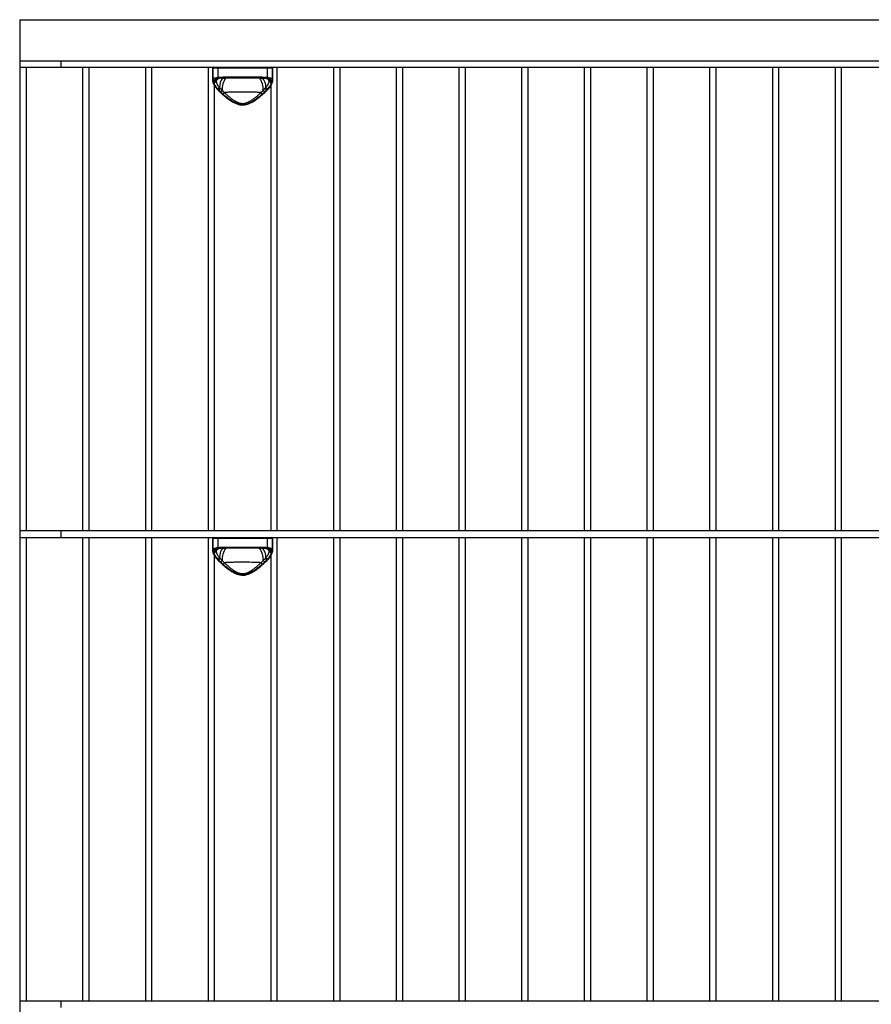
# Model space of a CAD drawing. Header units: millimetres. Extents: x -789 to 789, y -550 to 350.
# Tile 2 of 6: x -789 to -395, y -106 to 350. Entities that reach past the tile are written whole.
import ezdxf

# ---------------------------------------------------------------- set-up
doc = ezdxf.new("R2010")
doc.units = ezdxf.units.MM

msp = doc.modelspace()

# ---------------------------------------------------------------- linework, layer by layer
at = {"color": 7, "linetype": 'Continuous', "lineweight": 25}
for p, q in [((-789.02, 350), (-789.02, -322)), ((-789.02, 350), (789.02, 350)), ((-789.02, 331), (789.02, 331)), ((-770.02, 331), (-770.02, 328)), ((-789.02, 328), (-1.5, 328)), ((-786.02, 328), (-786.02, 113.33)), ((-759.7, 113.33), (-759.7, 328)), ((-756.97, 328), (-756.97, 113.33)), ((-730.65, 113.33), (-730.65, 328)), ((-727.93, 328), (-727.93, 113.33)), ((-701.6, 113.33), (-701.6, 328)), ((-699.57, 327.5), (-699.57, 321.7)), ((-671.87, 327.5), (-699.57, 327.5)), ((-699.55, 322.01), (-699.55, 327.5)), ((-697.22, 327.5), (-697.22, 323.33)), ((-674.22, 323.33), (-674.22, 327.5)), ((-671.89, 327.5), (-671.89, 322.01)), ((-671.87, 321.7), (-671.87, 327.5)), ((-669.84, 328), (-669.84, 113.33)), ((-643.51, 113.33), (-643.51, 328)), ((-640.79, 328), (-640.79, 113.33)), ((-614.47, 113.33), (-614.47, 328)), ((-611.74, 328), (-611.74, 113.33)), ((-585.42, 113.33), (-585.42, 328)), ((-582.7, 328), (-582.7, 113.33)), ((-556.37, 113.33), (-556.37, 328)), ((-553.65, 328), (-553.65, 113.33)), ((-527.33, 113.33), (-527.33, 328)), ((-524.61, 328), (-524.61, 113.33)), ((-498.28, 113.33), (-498.28, 328)), ((-495.56, 328), (-495.56, 113.33)), ((-469.24, 113.33), (-469.24, 328)), ((-466.51, 328), (-466.51, 113.33)), ((-440.19, 113.33), (-440.19, 328)), ((-437.47, 328), (-437.47, 113.33)), ((-411.14, 113.33), (-411.14, 328)), ((-408.42, 328), (-408.42, 113.33)), ((-698.88, 319.66), (-698.88, 113.33)), ((-694.78, 322.97), (-694.36, 322.99)), ((-693.79, 323.5), (-677.65, 323.5)), ((-677.9, 323), (-693.54, 323)), ((-677.08, 322.99), (-674.94, 322.87)), ((-672.56, 113.33), (-672.56, 319.67)), ((-697.2, 317.53), (-697.21, 317.53)), ((-674.24, 317.53), (-674.24, 317.53)), ((-1.5, 113.33), (-789.02, 113.33)), ((-789.02, 110.33), (-1.5, 110.33)), ((-786.02, 110.33), (-786.02, -104.33)), ((-770.02, 113.33), (-770.02, 110.33)), ((-759.7, -104.33), (-759.7, 110.33)), ((-756.97, 110.33), (-756.97, -104.33)), ((-730.65, -104.33), (-730.65, 110.33)), ((-727.93, 110.33), (-727.93, -104.33)), ((-701.6, -104.33), (-701.6, 110.33)), ((-699.57, 109.83), (-699.57, 104.03)), ((-671.87, 109.83), (-699.57, 109.83)), ((-699.55, 104.34), (-699.55, 109.83)), ((-697.22, 109.83), (-697.22, 105.66)), ((-674.22, 105.66), (-674.22, 109.83)), ((-671.89, 109.83), (-671.89, 104.34)), ((-671.87, 104.03), (-671.87, 109.83)), ((-669.84, 110.33), (-669.84, -104.33)), ((-643.51, -104.33), (-643.51, 110.33)), ((-640.79, 110.33), (-640.79, -104.33)), ((-614.47, -104.33), (-614.47, 110.33)), ((-611.74, 110.33), (-611.74, -104.33)), ((-585.42, -104.33), (-585.42, 110.33)), ((-582.7, 110.33), (-582.7, -104.33)), ((-556.37, -104.33), (-556.37, 110.33)), ((-553.65, 110.33), (-553.65, -104.33)), ((-527.33, -104.33), (-527.33, 110.33)), ((-524.61, 110.33), (-524.61, -104.33)), ((-498.28, -104.33), (-498.28, 110.33)), ((-495.56, 110.33), (-495.56, -104.33)), ((-469.24, -104.33), (-469.24, 110.33)), ((-466.51, 110.33), (-466.51, -104.33)), ((-440.19, -104.33), (-440.19, 110.33)), ((-437.47, 110.33), (-437.47, -104.33)), ((-411.14, -104.33), (-411.14, 110.33)), ((-408.42, 110.33), (-408.42, -104.33)), ((-694.78, 105.3), (-694.36, 105.33)), ((-693.79, 105.83), (-677.65, 105.83)), ((-677.9, 105.33), (-693.54, 105.33)), ((-677.08, 105.33), (-674.94, 105.21)), ((-698.88, 101.99), (-698.88, -104.33)), ((-672.56, -104.33), (-672.56, 102.01)), ((-697.2, 99.86), (-697.21, 99.87)), ((-674.24, 99.86), (-674.24, 99.86)), ((-1.5, -104.33), (-789.02, -104.33)), ((-770.02, -104.33), (-770.02, -107.33))]:
    msp.add_line(p, q, dxfattribs=at)
at = {"color": 8, "linetype": 'Continuous', "lineweight": 25}
for p, q in [((-697.06, 322.79), (-697.89, 322.19)), ((-697.38, 322.66), (-697.89, 322.19)), ((-696.86, 322.83), (-696.66, 322.86)), ((-674.94, 322.88), (-674.65, 322.84)), ((-674.78, 322.86), (-674.58, 322.83)), ((-673.55, 322.19), (-674.38, 322.79)), ((-673.55, 322.19), (-674.06, 322.66)), ((-697.06, 105.13), (-697.89, 104.52)), ((-697.38, 104.99), (-697.89, 104.52)), ((-696.86, 105.17), (-696.66, 105.2)), ((-674.94, 105.22), (-674.65, 105.18)), ((-674.78, 105.2), (-674.58, 105.17)), ((-673.55, 104.52), (-674.38, 105.13)), ((-673.55, 104.52), (-674.06, 104.99))]:
    msp.add_line(p, q, dxfattribs=at)
at = {"color": 7, "linetype": 'Continuous', "lineweight": 25, "flags": 128}
for points in [[(-693.79, 323.5), (-693.79, 323.4), (-693.77, 323.31), (-693.75, 323.22), (-693.72, 323.15), (-693.68, 323.08), (-693.63, 323.04), (-693.59, 323.01), (-693.54, 323)], [(-677.65, 323.5), (-677.65, 323.4), (-677.67, 323.31), (-677.69, 323.22), (-677.72, 323.15), (-677.76, 323.08), (-677.81, 323.04), (-677.85, 323.01), (-677.9, 323)], [(-693.79, 105.83), (-693.79, 105.74), (-693.77, 105.64), (-693.75, 105.56), (-693.72, 105.48), (-693.68, 105.42), (-693.63, 105.37), (-693.59, 105.34), (-693.54, 105.33)], [(-677.65, 105.83), (-677.65, 105.74), (-677.67, 105.64), (-677.69, 105.56), (-677.72, 105.48), (-677.76, 105.42), (-677.81, 105.37), (-677.85, 105.34), (-677.9, 105.33)]]:
    msp.add_lwpolyline(points, dxfattribs=at)
at = {"color": 7, "linetype": 'Continuous', "lineweight": 25}
for centre, radius, start, end in [((-699.07, 327.5), 0.5, 90, 180), ((-699.05, 327.5), 0.5, 90.0513, 180.0512), ((-696.78, 327.56), 0.448, 100.5434, 187.6171), ((-674.66, 327.56), 0.448, 352.3829, 79.4566), ((-672.39, 327.5), 0.5, 359.9488, 89.9487), ((-672.37, 327.5), 0.5, 360, 90), ((-699.05, 322.04), 0.495, 183.6773, 270.5461), ((-699.09, 321.4), 0.462, 181.4217, 274.6777), ((-696.72, 323.31), 0.5, 178.2445, 254.0511), ((-674.72, 323.31), 0.5, 285.9489, 1.7555), ((-672.39, 322.04), 0.495, 269.4539, 356.3227), ((-672.35, 321.4), 0.462, 265.3223, 358.5783), ((-699.07, 109.83), 0.5, 90, 180), ((-699.05, 109.83), 0.5, 90.0513, 180.0512), ((-696.78, 109.89), 0.448, 100.5434, 187.6171), ((-674.66, 109.89), 0.448, 352.3829, 79.4566), ((-672.39, 109.83), 0.5, 359.9488, 89.9487), ((-672.37, 109.83), 0.5, 360, 90), ((-696.72, 105.65), 0.5, 178.2445, 254.0511), ((-674.72, 105.65), 0.5, 285.9489, 1.7555), ((-699.05, 104.37), 0.495, 183.6773, 270.5461), ((-699.09, 103.74), 0.462, 181.4217, 274.6777), ((-672.39, 104.37), 0.495, 269.4539, 356.3227), ((-672.35, 103.74), 0.462, 265.3223, 358.5783)]:
    msp.add_arc(centre, radius, start, end, dxfattribs=at)
at = {"color": 8, "linetype": 'Continuous', "lineweight": 25}
for centre, radius, start, end in [((-693.21, 318.01), 6.04, 126.4416, 142.0933), ((-688.77, 318.46), 7.71, 143.5326, 179.1941), ((-685.87, 317.75), 9.34, 145.4309, 182.796), ((-685.57, 317.75), 9.34, 357.2017, 34.5687), ((-682.4, 318.54), 7.44, 0.2324, 38.17), ((-678.24, 318.01), 6.05, 37.9135, 52.9713), ((-697.03, 317.79), 0.317, 236.9525, 302.7419), ((-674.41, 317.8), 0.32, 237.4126, 301.7921), ((-693.22, 100.36), 6.02, 125.3578, 142.1045), ((-688.77, 100.79), 7.71, 143.5326, 179.1941), ((-685.87, 100.08), 9.34, 145.4309, 182.796), ((-685.57, 100.08), 9.34, 357.2017, 34.5687), ((-682.4, 100.87), 7.44, 0.2324, 38.17), ((-678.24, 100.34), 6.05, 37.9135, 52.9713), ((-697.03, 100.13), 0.317, 236.9525, 302.7419), ((-674.41, 100.13), 0.32, 237.4126, 301.7921)]:
    msp.add_arc(centre, radius, start, end, dxfattribs=at)
at = {"color": 7, "linetype": 'Continuous', "lineweight": 25}
for points in [[(-699.55, 321.39), (-699.58, 321.62), (-699.58, 321.82), (-699.55, 322.01)], [(-699.05, 321.54), (-699.06, 321.46), (-699.07, 321.37), (-699.07, 321.28)], [(-699.07, 321.28), (-699.07, 321.17), (-699.06, 321.06), (-699.05, 320.94)], [(-698.97, 321.82), (-699.01, 321.73), (-699.03, 321.64), (-699.05, 321.54)], [(-697.89, 322.19), (-697.92, 322.11), (-697.94, 322.03), (-697.95, 321.95)], [(-697.22, 323.33), (-696.21, 323.46), (-695.06, 323.5), (-693.79, 323.5)], [(-696.79, 322.84), (-696.82, 322.84), (-696.84, 322.84), (-696.86, 322.83)], [(-693.54, 323), (-694.74, 323), (-695.82, 322.97), (-696.79, 322.84)], [(-674.65, 322.84), (-675.62, 322.97), (-676.7, 323), (-677.9, 323)], [(-677.65, 323.5), (-676.38, 323.5), (-675.23, 323.46), (-674.22, 323.33)], [(-674.58, 322.83), (-674.6, 322.84), (-674.63, 322.84), (-674.65, 322.84)], [(-673.49, 321.95), (-673.51, 322.03), (-673.53, 322.11), (-673.55, 322.19)], [(-672.39, 321.54), (-672.41, 321.64), (-672.43, 321.73), (-672.47, 321.82)], [(-672.37, 321.28), (-672.37, 321.37), (-672.38, 321.46), (-672.39, 321.54)], [(-672.39, 320.94), (-672.38, 321.06), (-672.37, 321.17), (-672.37, 321.28)], [(-671.89, 322.01), (-671.86, 321.82), (-671.86, 321.62), (-671.89, 321.39)], [(-697.25, 317.92), (-696.97, 318.1), (-696.7, 318.33), (-696.48, 318.57)], [(-697.25, 317.92), (-697.12, 317.79), (-696.99, 317.66), (-696.86, 317.53)], [(-696.86, 317.53), (-696.57, 317.72), (-696.31, 317.94), (-696.09, 318.18)], [(-696.86, 317.53), (-696.55, 317.23), (-696.23, 316.92), (-695.89, 316.61)], [(-695.89, 316.61), (-695.63, 316.82), (-695.39, 317.05), (-695.2, 317.29)], [(-695.89, 316.61), (-695.51, 316.26), (-695.11, 315.89), (-694.69, 315.53)], [(-694.69, 315.53), (-694.49, 315.77), (-694.31, 316.03), (-694.16, 316.29)], [(-676.75, 315.53), (-676.95, 315.77), (-677.14, 316.03), (-677.28, 316.29)], [(-676.75, 315.53), (-676.34, 315.89), (-675.93, 316.26), (-675.55, 316.61)], [(-675.55, 316.61), (-675.81, 316.82), (-676.05, 317.05), (-676.24, 317.29)], [(-675.55, 316.61), (-675.22, 316.92), (-674.89, 317.23), (-674.58, 317.53)], [(-675.35, 318.18), (-675.14, 317.94), (-674.87, 317.72), (-674.58, 317.53)], [(-674.96, 318.57), (-674.74, 318.33), (-674.48, 318.1), (-674.19, 317.92)], [(-674.58, 317.53), (-674.45, 317.66), (-674.32, 317.79), (-674.19, 317.92)], [(-697.22, 105.66), (-696.21, 105.8), (-695.06, 105.83), (-693.79, 105.83)], [(-696.79, 105.18), (-696.82, 105.17), (-696.84, 105.17), (-696.86, 105.17)], [(-693.54, 105.33), (-694.74, 105.33), (-695.82, 105.3), (-696.79, 105.18)], [(-674.65, 105.18), (-675.62, 105.3), (-676.7, 105.33), (-677.9, 105.33)], [(-677.65, 105.83), (-676.38, 105.83), (-675.23, 105.8), (-674.22, 105.66)], [(-674.58, 105.17), (-674.6, 105.17), (-674.63, 105.17), (-674.65, 105.18)], [(-699.55, 103.73), (-699.58, 103.95), (-699.58, 104.15), (-699.55, 104.34)], [(-699.05, 103.88), (-699.06, 103.79), (-699.07, 103.71), (-699.07, 103.61)], [(-699.07, 103.61), (-699.07, 103.51), (-699.06, 103.39), (-699.05, 103.28)], [(-698.97, 104.15), (-699.01, 104.06), (-699.03, 103.97), (-699.05, 103.88)], [(-697.89, 104.52), (-697.92, 104.45), (-697.94, 104.37), (-697.95, 104.28)], [(-697.25, 100.26), (-696.97, 100.44), (-696.7, 100.66), (-696.48, 100.9)], [(-696.86, 99.86), (-696.57, 100.05), (-696.31, 100.28), (-696.09, 100.52)], [(-675.35, 100.52), (-675.14, 100.28), (-674.87, 100.05), (-674.58, 99.86)], [(-674.96, 100.9), (-674.74, 100.66), (-674.48, 100.44), (-674.19, 100.26)], [(-673.49, 104.28), (-673.51, 104.37), (-673.53, 104.45), (-673.55, 104.52)], [(-672.39, 103.88), (-672.41, 103.97), (-672.43, 104.06), (-672.47, 104.15)], [(-672.37, 103.61), (-672.37, 103.71), (-672.38, 103.79), (-672.39, 103.88)], [(-672.39, 103.28), (-672.38, 103.39), (-672.37, 103.51), (-672.37, 103.61)], [(-671.89, 104.34), (-671.86, 104.15), (-671.86, 103.95), (-671.89, 103.73)], [(-697.25, 100.26), (-697.12, 100.13), (-696.99, 99.99), (-696.86, 99.86)], [(-696.86, 99.86), (-696.55, 99.56), (-696.23, 99.26), (-695.89, 98.95)], [(-695.89, 98.95), (-695.63, 99.15), (-695.39, 99.38), (-695.2, 99.62)], [(-695.89, 98.95), (-695.51, 98.59), (-695.11, 98.23), (-694.69, 97.86)], [(-694.69, 97.86), (-694.49, 98.1), (-694.31, 98.37), (-694.16, 98.62)], [(-676.75, 97.86), (-676.95, 98.1), (-677.14, 98.37), (-677.28, 98.62)], [(-676.75, 97.86), (-676.34, 98.23), (-675.93, 98.59), (-675.55, 98.95)], [(-675.55, 98.95), (-675.81, 99.15), (-676.05, 99.38), (-676.24, 99.62)], [(-675.55, 98.95), (-675.22, 99.25), (-674.89, 99.56), (-674.58, 99.86)], [(-674.58, 99.86), (-674.45, 99.99), (-674.32, 100.13), (-674.19, 100.26)]]:
    msp.add_open_spline(points, degree=3, dxfattribs=at)
for points, knots in [([(-699.55, 322.01), (-699.52, 322.19), (-699.45, 322.35), (-699.28, 322.57), (-699.22, 322.64), (-699.06, 322.77), (-698.97, 322.82), (-698.68, 322.99), (-698.44, 323.08), (-697.89, 323.23), (-697.57, 323.28), (-697.22, 323.33)], [0, 0, 0, 0, 0.25, 0.25, 0.375, 0.375, 0.5, 0.5, 0.75, 0.75, 1, 1, 1, 1]), ([(-699.5, 321.21), (-699.49, 321.1), (-699.45, 320.72), (-699.11, 319.98), (-698.48, 318.97), (-697.81, 318.12), (-697.31, 317.65), (-697.19, 317.54)], [0, 0, 0, 0, 0.090266, 0.341179, 0.619123, 0.912206, 1, 1, 1, 1]), ([(-699.07, 321.28), (-698.87, 321.31), (-698.67, 321.36), (-698.3, 321.51), (-698.13, 321.61), (-697.97, 321.72)], [0, 0, 0, 0, 0.5, 0.5, 1, 1, 1, 1]), ([(-699.05, 321.54), (-698.85, 321.57), (-698.65, 321.61), (-698.28, 321.75), (-698.11, 321.84), (-697.95, 321.95)], [0, 0, 0, 0, 0.5, 0.5, 1, 1, 1, 1]), ([(-699.05, 320.94), (-698.85, 320.98), (-698.66, 321.04), (-698.3, 321.2), (-698.13, 321.3), (-697.98, 321.42)], [0, 0, 0, 0, 0.5, 0.5, 1, 1, 1, 1]), ([(-699.05, 320.94), (-699.02, 320.73), (-698.96, 320.5), (-698.77, 320.03), (-698.64, 319.77), (-698.17, 319), (-697.76, 318.47), (-697.25, 317.92)], [0, 0, 0, 0, 0.25, 0.25, 0.5, 0.5, 1, 1, 1, 1]), ([(-696.86, 322.83), (-697.15, 322.8), (-697.41, 322.75), (-697.87, 322.63), (-698.08, 322.56), (-698.44, 322.39), (-698.59, 322.3), (-698.82, 322.08), (-698.91, 321.95), (-698.97, 321.82)], [0, 0, 0, 0, 0.25, 0.25, 0.5, 0.5, 0.75, 0.75, 1, 1, 1, 1]), ([(-697.89, 322.19), (-698.05, 322.09), (-698.22, 322), (-698.59, 321.87), (-698.78, 321.83), (-698.97, 321.82)], [0, 0, 0, 0, 0.5, 0.5, 1, 1, 1, 1]), ([(-697.97, 321.72), (-697.97, 321.69), (-697.98, 321.62), (-697.98, 321.52), (-697.98, 321.45), (-697.98, 321.42)], [0, 0, 0, 0, 0.336258, 0.669308, 1, 1, 1, 1]), ([(-697.98, 321.42), (-697.98, 321.38), (-697.97, 321.29), (-697.95, 321.16), (-697.92, 321.03), (-697.88, 320.89), (-697.83, 320.74), (-697.77, 320.59), (-697.7, 320.43), (-697.62, 320.26), (-697.51, 320.04), (-697.33, 319.74), (-697.12, 319.4), (-696.9, 319.09), (-696.7, 318.83), (-696.55, 318.66), (-696.48, 318.57)], [0, 0, 0, 0, 0.051698, 0.104309, 0.157789, 0.21216, 0.267479, 0.323834, 0.381334, 0.440107, 0.500308, 0.616495, 0.750531, 0.831989, 0.91478, 1, 1, 1, 1]), ([(-697.95, 321.95), (-697.95, 321.91), (-697.97, 321.84), (-697.97, 321.76), (-697.97, 321.72)], [0, 0, 0, 0, 0.500711, 1, 1, 1, 1]), ([(-697.44, 322.68), (-697.35, 322.72), (-697.18, 322.79), (-696.77, 322.84), (-696.56, 322.86)], [0, 0, 0, 0, 0.488595, 1, 1, 1, 1]), ([(-674.96, 318.57), (-674.92, 318.62), (-674.81, 318.75), (-674.61, 319.01), (-674.35, 319.36), (-674.1, 319.74), (-673.9, 320.09), (-673.75, 320.4), (-673.63, 320.68), (-673.55, 320.95), (-673.49, 321.19), (-673.47, 321.34), (-673.46, 321.42)], [0, 0, 0, 0, 0.045115, 0.125248, 0.250657, 0.386181, 0.502854, 0.609308, 0.711663, 0.810632, 0.9067, 1, 1, 1, 1]), ([(-674.89, 322.86), (-674.68, 322.84), (-674.26, 322.79), (-674.09, 322.72), (-674, 322.68)], [0, 0, 0, 0, 0.509787, 1, 1, 1, 1]), ([(-672.47, 321.82), (-672.53, 321.95), (-672.62, 322.08), (-672.86, 322.3), (-673, 322.39), (-673.54, 322.65), (-674.01, 322.76), (-674.58, 322.83)], [0, 0, 0, 0, 0.25, 0.25, 0.5, 0.5, 1, 1, 1, 1]), ([(-674.26, 317.54), (-674.06, 317.73), (-673.48, 318.3), (-672.76, 319.25), (-672.18, 320.29), (-671.91, 320.97), (-671.91, 321.3), (-671.91, 321.33)], [0, 0, 0, 0, 0.149467, 0.4354685, 0.7235033, 0.9707379, 1, 1, 1, 1]), ([(-674.22, 323.33), (-673.87, 323.28), (-673.55, 323.23), (-673.14, 323.12), (-673.01, 323.08), (-672.77, 322.98), (-672.66, 322.93), (-672.37, 322.77), (-672.22, 322.64), (-671.99, 322.36), (-671.92, 322.19), (-671.89, 322.01)], [0, 0, 0, 0, 0.25, 0.25, 0.375, 0.375, 0.5, 0.5, 0.75, 0.75, 1, 1, 1, 1]), ([(-674.19, 317.92), (-673.94, 318.2), (-673.7, 318.47), (-673.29, 319), (-673.11, 319.27), (-672.64, 320.04), (-672.45, 320.52), (-672.39, 320.94)], [0, 0, 0, 0, 0.25, 0.25, 0.5, 0.5, 1, 1, 1, 1]), ([(-672.47, 321.82), (-672.66, 321.83), (-672.86, 321.87), (-673.22, 322), (-673.39, 322.09), (-673.55, 322.19)], [0, 0, 0, 0, 0.5, 0.5, 1, 1, 1, 1]), ([(-673.47, 321.72), (-673.47, 321.76), (-673.48, 321.84), (-673.49, 321.91), (-673.49, 321.95)], [0, 0, 0, 0, 0.497284, 1, 1, 1, 1]), ([(-673.49, 321.95), (-673.33, 321.84), (-673.16, 321.75), (-672.79, 321.61), (-672.59, 321.57), (-672.39, 321.54)], [0, 0, 0, 0, 0.5, 0.5, 1, 1, 1, 1]), ([(-673.46, 321.42), (-673.46, 321.47), (-673.45, 321.57), (-673.46, 321.67), (-673.47, 321.72)], [0, 0, 0, 0, 0.496775, 1, 1, 1, 1]), ([(-673.47, 321.72), (-673.31, 321.61), (-673.14, 321.51), (-672.77, 321.36), (-672.57, 321.31), (-672.37, 321.28)], [0, 0, 0, 0, 0.5, 0.5, 1, 1, 1, 1]), ([(-673.46, 321.42), (-673.31, 321.3), (-673.14, 321.2), (-672.78, 321.04), (-672.59, 320.98), (-672.39, 320.94)], [0, 0, 0, 0, 0.5, 0.5, 1, 1, 1, 1]), ([(-697.21, 317.53), (-696.73, 317.07), (-695.74, 316.1), (-694.09, 314.63), (-692.36, 313.23), (-690.7, 312.11), (-689.15, 311.29), (-687.71, 310.76), (-686.26, 310.5), (-684.81, 310.53), (-683.38, 310.87), (-681.97, 311.44), (-680.52, 312.26), (-678.96, 313.34), (-677.3, 314.67), (-675.67, 316.12), (-674.7, 317.08), (-674.24, 317.53)], [0, 0, 0, 0, 0.081505, 0.171046, 0.251975, 0.324057, 0.382853, 0.433586, 0.481019, 0.531459, 0.579224, 0.629669, 0.686694, 0.753154, 0.830942, 0.919527, 1, 1, 1, 1]), ([(-696.48, 318.57), (-696.41, 318.51), (-696.28, 318.38), (-696.15, 318.25), (-696.09, 318.18)], [0, 0, 0, 0, 0.504016, 1, 1, 1, 1]), ([(-696.09, 318.18), (-696.01, 318.11), (-695.86, 317.95), (-695.63, 317.72), (-695.41, 317.5), (-695.27, 317.36), (-695.2, 317.29)], [0, 0, 0, 0, 0.2708122, 0.5276191, 0.7706537, 1, 1, 1, 1]), ([(-695.2, 317.29), (-695.15, 317.23), (-695.05, 317.1), (-694.88, 316.93), (-694.69, 316.73), (-694.45, 316.52), (-694.26, 316.37), (-694.16, 316.29)], [0, 0, 0, 0, 0.172628, 0.339188, 0.4998, 0.74967, 1, 1, 1, 1]), ([(-694.69, 315.53), (-694.09, 315), (-693.46, 314.48), (-692.14, 313.46), (-691.45, 312.97), (-690.34, 312.28), (-689.96, 312.06), (-689.17, 311.66), (-688.77, 311.48), (-688.14, 311.25), (-687.93, 311.18), (-687.5, 311.06), (-687.27, 311), (-686.61, 310.87), (-686.16, 310.83), (-685.48, 310.83), (-685.25, 310.84), (-684.8, 310.89), (-684.58, 310.92), (-683.92, 311.05), (-683.5, 311.18), (-682.67, 311.49), (-682.26, 311.67), (-681.47, 312.07), (-681.09, 312.29), (-680.35, 312.75), (-679.99, 312.99), (-679.3, 313.48), (-678.96, 313.73), (-677.97, 314.49), (-677.35, 315.01), (-676.75, 315.53)], [0, 0, 0, 0, 0.125, 0.125, 0.25, 0.25, 0.3125, 0.3125, 0.375, 0.375, 0.40625, 0.40625, 0.4375, 0.4375, 0.5, 0.5, 0.53125, 0.53125, 0.5625, 0.5625, 0.625, 0.625, 0.6875, 0.6875, 0.75, 0.75, 0.8125, 0.8125, 0.875, 0.875, 1, 1, 1, 1]), ([(-677.28, 316.29), (-677.9, 316.32), (-678.54, 316.35), (-679.55, 316.39), (-679.89, 316.4), (-680.58, 316.42), (-680.94, 316.43), (-682.74, 316.47), (-684.21, 316.48), (-686.1, 316.48), (-686.47, 316.48), (-687.22, 316.48), (-687.59, 316.48), (-688.7, 316.46), (-689.42, 316.45), (-690.5, 316.43), (-690.85, 316.42), (-691.55, 316.4), (-691.9, 316.39), (-692.9, 316.35), (-693.54, 316.32), (-694.16, 316.29)], [0, 0, 0, 0, 0.125, 0.125, 0.1875, 0.1875, 0.25, 0.25, 0.5, 0.5, 0.5625, 0.5625, 0.625, 0.625, 0.75, 0.75, 0.8125, 0.8125, 0.875, 0.875, 1, 1, 1, 1]), ([(-694.16, 316.29), (-694.06, 316.19), (-693.87, 316.01), (-693.62, 315.77), (-693.43, 315.59), (-693.16, 315.34), (-692.81, 315.02), (-692.19, 314.47), (-691.41, 313.81), (-690.4, 313.05), (-689.33, 312.36), (-688.19, 311.78), (-686.98, 311.37), (-685.71, 311.22), (-684.44, 311.38), (-683.23, 311.78), (-682.1, 312.36), (-681.03, 313.06), (-680.02, 313.82), (-679.23, 314.49), (-678.61, 315.03), (-678.2, 315.41), (-677.75, 315.83), (-677.47, 316.11), (-677.28, 316.29)], [0, 0, 0, 0, 0.02271, 0.0410075, 0.0548926, 0.064365, 0.0983381, 0.1281361, 0.1913866, 0.2543129, 0.3171119, 0.3788925, 0.4401567, 0.5005226, 0.5611219, 0.6216346, 0.6835675, 0.7461869, 0.809495, 0.872965, 0.9026407, 0.9364076, 0.9592773, 1, 1, 1, 1]), ([(-677.28, 316.29), (-677.22, 316.34), (-677.09, 316.44), (-676.9, 316.6), (-676.7, 316.79), (-676.47, 317.02), (-676.32, 317.2), (-676.24, 317.29)], [0, 0, 0, 0, 0.166526, 0.332954, 0.499407, 0.742788, 1, 1, 1, 1]), ([(-676.24, 317.29), (-676.17, 317.36), (-676.03, 317.5), (-675.81, 317.72), (-675.58, 317.95), (-675.43, 318.11), (-675.35, 318.18)], [0, 0, 0, 0, 0.226978, 0.469236, 0.726836, 1, 1, 1, 1]), ([(-675.35, 318.18), (-675.29, 318.25), (-675.16, 318.38), (-675.03, 318.51), (-674.96, 318.57)], [0, 0, 0, 0, 0.495977, 1, 1, 1, 1]), ([(-699.55, 104.34), (-699.52, 104.52), (-699.45, 104.69), (-699.28, 104.9), (-699.22, 104.97), (-699.06, 105.1), (-698.97, 105.16), (-698.68, 105.32), (-698.44, 105.41), (-697.89, 105.56), (-697.57, 105.62), (-697.22, 105.66)], [0, 0, 0, 0, 0.25, 0.25, 0.375, 0.375, 0.5, 0.5, 0.75, 0.75, 1, 1, 1, 1]), ([(-696.86, 105.17), (-697.15, 105.13), (-697.41, 105.08), (-697.87, 104.96), (-698.08, 104.89), (-698.44, 104.73), (-698.59, 104.63), (-698.82, 104.41), (-698.91, 104.29), (-698.97, 104.15)], [0, 0, 0, 0, 0.25, 0.25, 0.5, 0.5, 0.75, 0.75, 1, 1, 1, 1]), ([(-697.44, 105.01), (-697.36, 105.05), (-697.22, 105.11), (-696.89, 105.15), (-696.76, 105.17)], [0, 0, 0, 0, 0.596957, 1, 1, 1, 1]), ([(-674.89, 105.2), (-674.68, 105.17), (-674.26, 105.13), (-674.09, 105.05), (-674, 105.01)], [0, 0, 0, 0, 0.509787, 1, 1, 1, 1]), ([(-672.47, 104.15), (-672.53, 104.29), (-672.62, 104.41), (-672.86, 104.63), (-673, 104.73), (-673.54, 104.98), (-674.01, 105.09), (-674.58, 105.17)], [0, 0, 0, 0, 0.25, 0.25, 0.5, 0.5, 1, 1, 1, 1]), ([(-674.22, 105.66), (-673.87, 105.62), (-673.55, 105.56), (-673.14, 105.45), (-673.01, 105.41), (-672.77, 105.32), (-672.66, 105.27), (-672.37, 105.1), (-672.22, 104.98), (-671.99, 104.69), (-671.92, 104.52), (-671.89, 104.34)], [0, 0, 0, 0, 0.25, 0.25, 0.375, 0.375, 0.5, 0.5, 0.75, 0.75, 1, 1, 1, 1]), ([(-699.5, 103.54), (-699.49, 103.44), (-699.45, 103.05), (-699.11, 102.31), (-698.48, 101.3), (-697.81, 100.46), (-697.31, 99.98), (-697.19, 99.87)], [0, 0, 0, 0, 0.090266, 0.341179, 0.619123, 0.912206, 1, 1, 1, 1]), ([(-699.07, 103.61), (-698.87, 103.64), (-698.67, 103.7), (-698.3, 103.85), (-698.13, 103.94), (-697.97, 104.05)], [0, 0, 0, 0, 0.5, 0.5, 1, 1, 1, 1]), ([(-699.05, 103.88), (-698.85, 103.9), (-698.65, 103.95), (-698.28, 104.09), (-698.11, 104.18), (-697.95, 104.28)], [0, 0, 0, 0, 0.5, 0.5, 1, 1, 1, 1]), ([(-699.05, 103.28), (-698.85, 103.32), (-698.66, 103.38), (-698.3, 103.54), (-698.13, 103.64), (-697.98, 103.75)], [0, 0, 0, 0, 0.5, 0.5, 1, 1, 1, 1]), ([(-699.05, 103.28), (-699.02, 103.06), (-698.96, 102.84), (-698.77, 102.36), (-698.64, 102.11), (-698.17, 101.33), (-697.76, 100.8), (-697.25, 100.26)], [0, 0, 0, 0, 0.25, 0.25, 0.5, 0.5, 1, 1, 1, 1]), ([(-697.89, 104.52), (-698.05, 104.42), (-698.22, 104.33), (-698.59, 104.21), (-698.78, 104.17), (-698.97, 104.15)], [0, 0, 0, 0, 0.5, 0.5, 1, 1, 1, 1]), ([(-697.97, 104.05), (-697.97, 104.02), (-697.98, 103.96), (-697.98, 103.85), (-697.98, 103.78), (-697.98, 103.75)], [0, 0, 0, 0, 0.336258, 0.669308, 1, 1, 1, 1]), ([(-697.98, 103.75), (-697.98, 103.71), (-697.97, 103.63), (-697.95, 103.5), (-697.92, 103.36), (-697.88, 103.22), (-697.83, 103.07), (-697.77, 102.92), (-697.7, 102.76), (-697.62, 102.6), (-697.51, 102.37), (-697.33, 102.07), (-697.12, 101.73), (-696.9, 101.43), (-696.7, 101.17), (-696.55, 100.99), (-696.48, 100.9)], [0, 0, 0, 0, 0.051698, 0.104309, 0.157789, 0.21216, 0.267479, 0.323834, 0.381334, 0.440107, 0.500308, 0.616495, 0.750531, 0.831989, 0.91478, 1, 1, 1, 1]), ([(-697.95, 104.28), (-697.95, 104.25), (-697.97, 104.17), (-697.97, 104.09), (-697.97, 104.05)], [0, 0, 0, 0, 0.500711, 1, 1, 1, 1]), ([(-696.48, 100.9), (-696.41, 100.84), (-696.28, 100.71), (-696.15, 100.58), (-696.09, 100.52)], [0, 0, 0, 0, 0.504016, 1, 1, 1, 1]), ([(-696.09, 100.52), (-696.01, 100.44), (-695.86, 100.29), (-695.63, 100.06), (-695.41, 99.84), (-695.27, 99.69), (-695.2, 99.62)], [0, 0, 0, 0, 0.270812, 0.527619, 0.770654, 1, 1, 1, 1]), ([(-676.24, 99.62), (-676.17, 99.69), (-676.03, 99.84), (-675.81, 100.05), (-675.58, 100.28), (-675.43, 100.44), (-675.35, 100.52)], [0, 0, 0, 0, 0.2269775, 0.4692356, 0.7268358, 1, 1, 1, 1]), ([(-675.35, 100.52), (-675.29, 100.58), (-675.16, 100.71), (-675.03, 100.84), (-674.96, 100.9)], [0, 0, 0, 0, 0.495977, 1, 1, 1, 1]), ([(-674.96, 100.9), (-674.92, 100.95), (-674.81, 101.08), (-674.61, 101.34), (-674.35, 101.7), (-674.1, 102.08), (-673.9, 102.43), (-673.75, 102.73), (-673.63, 103.02), (-673.55, 103.28), (-673.49, 103.52), (-673.47, 103.67), (-673.46, 103.75)], [0, 0, 0, 0, 0.045115, 0.125248, 0.250657, 0.386181, 0.502854, 0.609308, 0.711663, 0.810632, 0.9067, 1, 1, 1, 1]), ([(-674.26, 99.87), (-674.06, 100.07), (-673.48, 100.63), (-672.76, 101.59), (-672.18, 102.62), (-671.91, 103.31), (-671.91, 103.63), (-671.91, 103.66)], [0, 0, 0, 0, 0.149467, 0.435469, 0.723503, 0.970738, 1, 1, 1, 1]), ([(-674.19, 100.26), (-673.94, 100.53), (-673.7, 100.8), (-673.29, 101.34), (-673.11, 101.6), (-672.64, 102.37), (-672.45, 102.85), (-672.39, 103.28)], [0, 0, 0, 0, 0.25, 0.25, 0.5, 0.5, 1, 1, 1, 1]), ([(-672.47, 104.15), (-672.66, 104.17), (-672.86, 104.21), (-673.22, 104.33), (-673.39, 104.42), (-673.55, 104.52)], [0, 0, 0, 0, 0.5, 0.5, 1, 1, 1, 1]), ([(-673.47, 104.05), (-673.47, 104.09), (-673.48, 104.17), (-673.49, 104.25), (-673.49, 104.28)], [0, 0, 0, 0, 0.4972842, 1, 1, 1, 1]), ([(-673.49, 104.28), (-673.33, 104.18), (-673.16, 104.09), (-672.79, 103.95), (-672.59, 103.9), (-672.39, 103.88)], [0, 0, 0, 0, 0.5, 0.5, 1, 1, 1, 1]), ([(-673.46, 103.75), (-673.46, 103.8), (-673.45, 103.91), (-673.46, 104), (-673.47, 104.05)], [0, 0, 0, 0, 0.496775, 1, 1, 1, 1]), ([(-673.47, 104.05), (-673.31, 103.94), (-673.14, 103.85), (-672.77, 103.7), (-672.57, 103.64), (-672.37, 103.61)], [0, 0, 0, 0, 0.5, 0.5, 1, 1, 1, 1]), ([(-673.46, 103.75), (-673.31, 103.64), (-673.14, 103.54), (-672.78, 103.38), (-672.59, 103.32), (-672.39, 103.28)], [0, 0, 0, 0, 0.5, 0.5, 1, 1, 1, 1]), ([(-697.21, 99.87), (-696.73, 99.41), (-695.74, 98.44), (-694.09, 96.96), (-692.36, 95.57), (-690.7, 94.45), (-689.15, 93.62), (-687.71, 93.09), (-686.26, 92.83), (-684.81, 92.86), (-683.38, 93.2), (-681.97, 93.77), (-680.52, 94.59), (-678.96, 95.68), (-677.3, 97), (-675.67, 98.45), (-674.7, 99.41), (-674.24, 99.87)], [0, 0, 0, 0, 0.0815047, 0.1710456, 0.2519745, 0.3240573, 0.3828527, 0.4335856, 0.4810192, 0.5314593, 0.5792236, 0.629669, 0.6866944, 0.7531542, 0.830942, 0.9195269, 1, 1, 1, 1]), ([(-695.2, 99.62), (-695.15, 99.56), (-695.05, 99.44), (-694.88, 99.26), (-694.69, 99.07), (-694.45, 98.85), (-694.26, 98.7), (-694.16, 98.62)], [0, 0, 0, 0, 0.172628, 0.339188, 0.4998, 0.74967, 1, 1, 1, 1]), ([(-694.69, 97.86), (-694.09, 97.34), (-693.46, 96.81), (-692.14, 95.8), (-691.45, 95.3), (-690.34, 94.62), (-689.96, 94.4), (-689.17, 94), (-688.77, 93.82), (-688.14, 93.58), (-687.93, 93.51), (-687.5, 93.39), (-687.27, 93.34), (-686.61, 93.2), (-686.16, 93.16), (-685.48, 93.16), (-685.25, 93.17), (-684.8, 93.22), (-684.58, 93.25), (-683.92, 93.38), (-683.5, 93.51), (-682.67, 93.82), (-682.26, 94), (-681.47, 94.4), (-681.09, 94.62), (-680.35, 95.08), (-679.99, 95.32), (-679.3, 95.81), (-678.96, 96.06), (-677.97, 96.83), (-677.35, 97.35), (-676.75, 97.86)], [0, 0, 0, 0, 0.125, 0.125, 0.25, 0.25, 0.3125, 0.3125, 0.375, 0.375, 0.40625, 0.40625, 0.4375, 0.4375, 0.5, 0.5, 0.53125, 0.53125, 0.5625, 0.5625, 0.625, 0.625, 0.6875, 0.6875, 0.75, 0.75, 0.8125, 0.8125, 0.875, 0.875, 1, 1, 1, 1]), ([(-677.28, 98.62), (-677.9, 98.66), (-678.54, 98.69), (-679.55, 98.72), (-679.89, 98.73), (-680.58, 98.75), (-680.94, 98.76), (-682.74, 98.8), (-684.21, 98.82), (-686.1, 98.82), (-686.47, 98.82), (-687.22, 98.81), (-687.59, 98.81), (-688.7, 98.8), (-689.42, 98.79), (-690.5, 98.76), (-690.85, 98.75), (-691.55, 98.73), (-691.9, 98.72), (-692.9, 98.69), (-693.54, 98.66), (-694.16, 98.62)], [0, 0, 0, 0, 0.125, 0.125, 0.1875, 0.1875, 0.25, 0.25, 0.5, 0.5, 0.5625, 0.5625, 0.625, 0.625, 0.75, 0.75, 0.8125, 0.8125, 0.875, 0.875, 1, 1, 1, 1]), ([(-694.16, 98.62), (-694.06, 98.52), (-693.87, 98.34), (-693.62, 98.1), (-693.43, 97.92), (-693.16, 97.67), (-692.81, 97.35), (-692.19, 96.81), (-691.41, 96.15), (-690.4, 95.38), (-689.33, 94.69), (-688.19, 94.11), (-686.98, 93.7), (-685.71, 93.56), (-684.44, 93.71), (-683.23, 94.12), (-682.1, 94.7), (-681.03, 95.39), (-680.02, 96.16), (-679.23, 96.82), (-678.61, 97.37), (-678.2, 97.74), (-677.75, 98.17), (-677.47, 98.45), (-677.28, 98.62)], [0, 0, 0, 0, 0.02271, 0.0410075, 0.0548926, 0.064365, 0.0983381, 0.1281361, 0.1913866, 0.2543129, 0.3171119, 0.3788925, 0.4401567, 0.5005226, 0.5611219, 0.6216346, 0.6835675, 0.7461869, 0.809495, 0.872965, 0.9026407, 0.9364076, 0.9592773, 1, 1, 1, 1]), ([(-677.28, 98.62), (-677.22, 98.67), (-677.09, 98.77), (-676.9, 98.93), (-676.7, 99.12), (-676.47, 99.35), (-676.32, 99.53), (-676.24, 99.62)], [0, 0, 0, 0, 0.1665262, 0.3329543, 0.4994067, 0.7427879, 1, 1, 1, 1])]:
    msp.add_open_spline(points, degree=3, knots=knots, dxfattribs=at)

doc.saveas('drawing.dxf')
